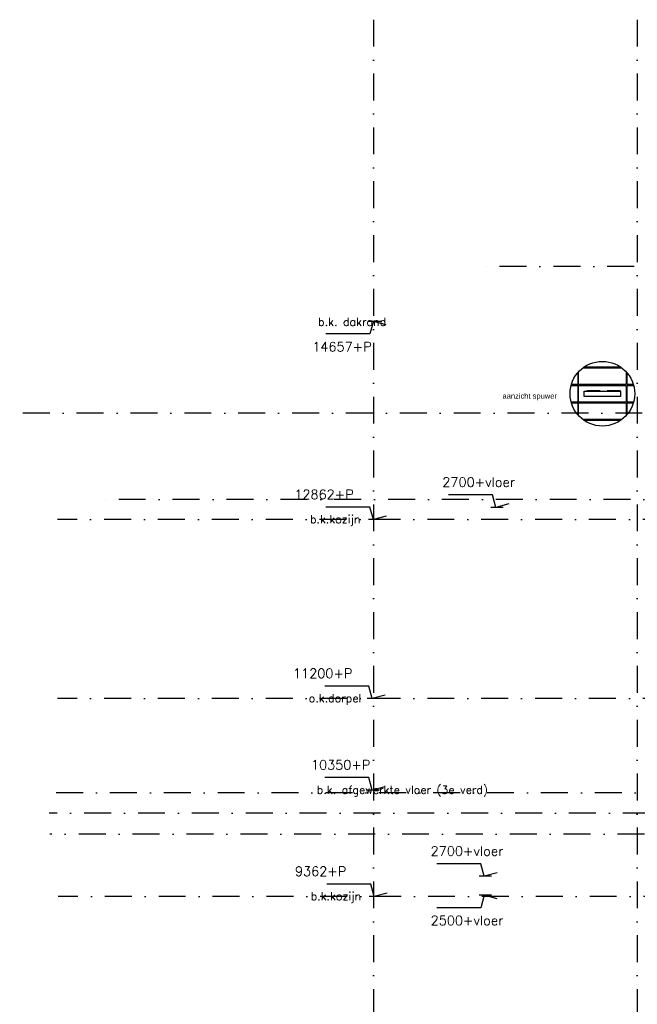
# Model space of a CAD drawing. Extents: x 0 to 316966, y 0 to 192112.
# Tile 14 of 54: x 151406 to 157140, y 100807 to 109951. Entities that reach past the tile are written whole.
import ezdxf
from ezdxf.enums import TextEntityAlignment as Align

# ---------------------------------------------------------------- set-up
doc = ezdxf.new("R2010")
doc.units = 0
doc.header["$LTSCALE"] = 20
doc.header["$MEASUREMENT"] = 0
for name, pattern in [('DASHDOT', [25, 12.5, -6.25, 0, -6.25]), ('DD1', [2.66667, 1.66667, -0.5, 0, -0.5]), ('HIDDEN', [9.375, 6.25, -3.125])]:
    doc.linetypes.add(name, pattern=pattern)
doc.layers.get('0').update_dxf_attribs({"linetype": 'CONTINUOUS'})
for name, color, linetype in [('A--L21--', 3, 'CONTINUOUS'), ('A--L21DC1_BUITENWAND', 1, 'HIDDEN'), ('A--M01A1_MAATVOERING', 1, 'CONTINUOUS'), ('A--M01B1_HOOGTE_MAATV', 1, 'CONTINUOUS'), ('A--T$1A-_F123_20', 1, 'CONTINUOUS'), ('A--T01B2_HOOGTE_MAATV', 2, 'CONTINUOUS'), ('A--T01B3_HOOGTE_MAATV', 3, 'CONTINUOUS'), ('STRAMIEN', 8, 'DD1')]:
    doc.layers.add(name, color=color, linetype=linetype)
doc.styles.add('EB2', font='ARIAL.TTF')
doc.styles.add('HOOGTEXT', font='ROMANS.shx', dxfattribs={"height": 2.5})

# ---------------------------------------------------------------- blocks, each defined once
blk = doc.blocks.new('HOOGTEP')
at = {"layer": 'A--M01A1_MAATVOERING'}
for p, q in [((0, 0), (0.62, 2.33)), ((0.62, 2.33), (8.79, 2.33)), ((-2.41, 0.65), (0, 0))]:
    blk.add_line(p, q, dxfattribs=at)
at = {"layer": 'A--M01B1_HOOGTE_MAATV'}
blk.add_line((-1.38, 0), (0.91, 0), dxfattribs=at)
at = {"layer": 'A--T01B2_HOOGTE_MAATV', "style": 'HOOGTEXT', "flags": 4}
blk.add_attdef('TEKST', (1.84, -0.67), '', height=1.5, dxfattribs=at)
at = {"layer": 'A--T01B3_HOOGTE_MAATV', "style": 'HOOGTEXT', "flags": 4}
blk.add_attdef('HOOGTE', (1.67, 3.82), '', height=1.75, dxfattribs=at)

msp = doc.modelspace()

# ---------------------------------------------------------------- linework, layer by layer
msp.add_circle((156815.449, 106477.398), 300)
at = {"layer": 'A--L21--'}
for points in [[(156636.118, 106717.898), (156994.78, 106717.898)], [(156647.378, 106725.898), (156983.52, 106725.898)], [(156586.449, 106671.199), (156586.449, 106562.898), (156527.891, 106562.898)], [(157036.449, 106680.275), (157036.449, 106562.898), (156594.449, 106562.898), (156594.449, 106680.275)], [(157103.007, 106562.898), (157044.449, 106562.898), (157044.449, 106671.199)], [(156525.632, 106554.898), (156586.449, 106554.898), (156586.449, 106399.898), (156525.632, 106399.898)], [(157105.266, 106399.898), (157044.449, 106399.898), (157044.449, 106554.898), (157105.266, 106554.898)], [(156527.891, 106391.898), (156586.449, 106391.898), (156586.449, 106283.596)], [(156594.449, 106274.521), (156594.449, 106391.898), (157036.449, 106391.898), (157036.449, 106274.521)], [(157044.449, 106283.596), (157044.449, 106391.898), (157103.007, 106391.898)], [(156994.78, 106236.898), (156636.118, 106236.898)], [(156983.52, 106228.898), (156647.378, 106228.898)]]:
    msp.add_lwpolyline(points, dxfattribs=at)
msp.add_lwpolyline([(157036.449, 106554.898), (157036.449, 106399.898), (156594.449, 106399.898), (156594.449, 106554.898)], close=True, dxfattribs=at)
at = {"layer": 'A--L21DC1_BUITENWAND'}
msp.add_line((156983.949, 106504.835), (156646.949, 106504.835), dxfattribs=at)
at = {"layer": 'A--L21DC1_BUITENWAND', "linetype": 'Continuous'}
msp.add_lwpolyline([(156983.949, 106502.398), (156983.949, 106452.398), (156646.949, 106452.398), (156646.949, 106502.398)], close=True, dxfattribs=at)
at = {"layer": 'STRAMIEN', "linetype": 'DASHDOT'}
for p, q in [((154689.265, 109950.716), (154689.265, 90560.27)), ((157139.265, 109950.716), (157139.265, 90560.27)), ((189617.728, 107659.098), (155623.284, 107659.098)), ((189192.195, 106295.898), (151406.443, 106295.898)), ((189082.969, 105495.898), (152098.725, 105495.898)), ((160941.89, 105307.903), (151757.857, 105307.903)), ((160941.89, 103645.898), (151757.857, 103645.898)), ((189001.568, 102770.898), (151678.751, 102770.898)), ((170758.262, 102580.898), (151678.751, 102580.898)), ((169708.444, 102387.056), (151686.725, 102387.056)), ((160948.298, 101807.898, 0.001), (151764.265, 101807.898, 0.001))]:
    msp.add_line(p, q, dxfattribs=at)

# ---------------------------------------------------------------- block references
ref = msp.add_blockref('HOOGTEP', (154689.265, 107148.664), dxfattribs=dict(xscale=50, yscale=50, zscale=50, rotation=180))
ref.add_attrib('TEKST', 'b.k. dakrand', (154175.849, 107107.219), dxfattribs={"layer": 'A--T01B2_HOOGTE_MAATV', "height": 75, "style": 'HOOGTEXT', "flags": 4})
ref.add_attrib('HOOGTE', '14657+P', (154122.301, 106870.19), dxfattribs={"layer": 'A--T01B3_HOOGTE_MAATV', "height": 87.5, "style": 'HOOGTEXT', "flags": 4})
ref = msp.add_blockref('HOOGTEP', (155825.969, 105422.211), dxfattribs=dict(xscale=-50, yscale=50, zscale=50))
ref.add_attrib('HOOGTE', '2700+vloer', (155329.838, 105613.185), dxfattribs={"layer": 'A--T01B3_HOOGTE_MAATV', "height": 87.5, "style": 'HOOGTEXT', "flags": 4})
ref = msp.add_blockref('HOOGTEP', (154689.265, 105307.903), dxfattribs=dict(xscale=-50, yscale=50, zscale=50))
ref.add_attrib('TEKST', 'b.k.kozijn', (154100.849, 105274.348), dxfattribs={"layer": 'A--T01B2_HOOGTE_MAATV', "height": 75, "style": 'HOOGTEXT', "flags": 4})
ref.add_attrib('HOOGTE', '12862+P', (153955.634, 105498.877), dxfattribs={"layer": 'A--T01B3_HOOGTE_MAATV', "height": 87.5, "style": 'HOOGTEXT', "flags": 4})
ref = msp.add_blockref('HOOGTEP', (154677.585, 103645.898), dxfattribs=dict(xscale=-50, yscale=50, zscale=50))
ref.add_attrib('TEKST', 'o.k.dorpel', (154089.17, 103612.343), dxfattribs={"layer": 'A--T01B2_HOOGTE_MAATV', "height": 75, "style": 'HOOGTEXT', "flags": 4})
ref.add_attrib('HOOGTE', '11200+P', (153943.955, 103836.872), dxfattribs={"layer": 'A--T01B3_HOOGTE_MAATV', "height": 87.5, "style": 'HOOGTEXT', "flags": 4})
ref = msp.add_blockref('HOOGTEP', (154677.585, 102795.898), dxfattribs=dict(xscale=-50, yscale=50, zscale=50))
ref.add_attrib('TEKST', 'b.k. afgewerkte vloer (3e verd)', (154164.17, 102762.343), dxfattribs={"layer": 'A--T01B2_HOOGTE_MAATV', "height": 75, "style": 'HOOGTEXT', "flags": 4})
ref.add_attrib('HOOGTE', '10350+P', (154110.621, 102986.872), dxfattribs={"layer": 'A--T01B3_HOOGTE_MAATV', "height": 87.5, "style": 'HOOGTEXT', "flags": 4})
ref = msp.add_blockref('HOOGTEP', (155717.385, 101995.898), dxfattribs=dict(xscale=-50, yscale=50, zscale=50))
ref.add_attrib('HOOGTE', '2700+vloer', (155221.255, 102186.872), dxfattribs={"layer": 'A--T01B3_HOOGTE_MAATV', "height": 87.5, "style": 'HOOGTEXT', "flags": 4})
ref = msp.add_blockref('HOOGTEP', (154695.673, 101807.898, 0.001), dxfattribs=dict(xscale=-50, yscale=50, zscale=50))
ref.add_attrib('TEKST', 'b.k.kozijn', (154107.257, 101774.343, 0.001), dxfattribs={"layer": 'A--T01B2_HOOGTE_MAATV', "height": 75, "style": 'HOOGTEXT', "flags": 4})
ref.add_attrib('HOOGTE', '9362+P', (153962.042, 101998.872, 0.001), dxfattribs={"layer": 'A--T01B3_HOOGTE_MAATV', "height": 87.5, "style": 'HOOGTEXT', "flags": 4})
ref = msp.add_blockref('HOOGTEP', (155717.385, 101820.898), dxfattribs=dict(xscale=50, yscale=50, zscale=50, rotation=180))
ref.add_attrib('HOOGTE', '2500+vloer', (155221.255, 101542.424), dxfattribs={"layer": 'A--T01B3_HOOGTE_MAATV', "height": 87.5, "style": 'HOOGTEXT', "flags": 4})

# ---------------------------------------------------------------- texts
at = {"layer": 'A--T$1A-_F123_20', "style": 'EB2'}
msp.add_text('aanzicht spuwer', height=50, dxfattribs=at).set_placement((156393.365, 106431.592), align=Align.RIGHT)

doc.saveas('drawing.dxf')
